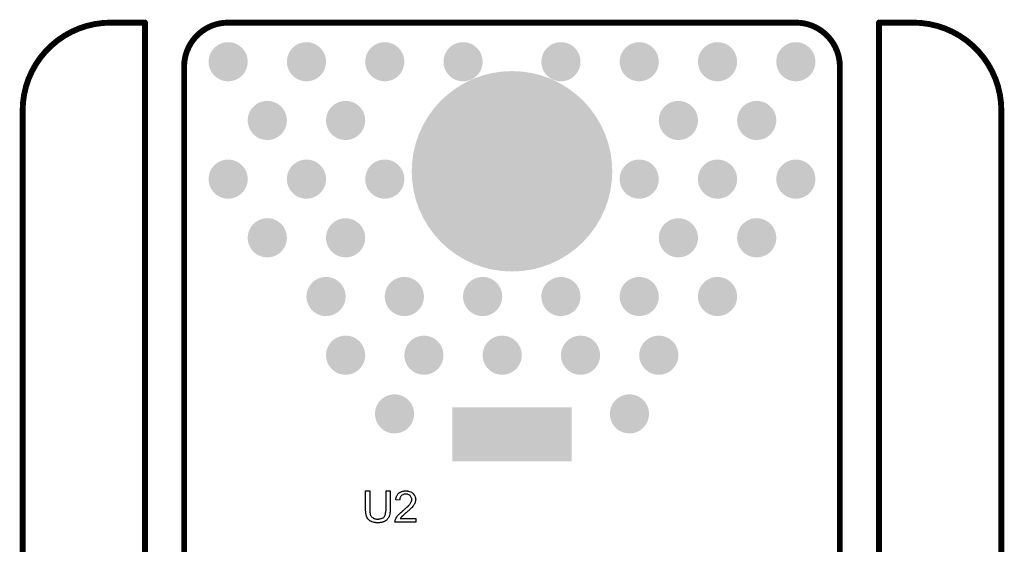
# Model space of a CAD drawing. Extents: x -0.07 to 0.95, y -0.15 to 2.1.
# Tile 15 of 15: x -0.05 to 0.95, y 1.57 to 2.1. Entities that reach past the tile are written whole.
import ezdxf

# ---------------------------------------------------------------- set-up
doc = ezdxf.new("R2010")
doc.units = 0
doc.layers.get('0').update_dxf_attribs({"linetype": 'CONTINUOUS'})
for name, color, linetype in [('gko', 6, 'CONTINUOUS'), ('gto', 2, 'CONTINUOUS'), ('gts', 1, 'CONTINUOUS')]:
    doc.layers.add(name, color=color, linetype=linetype)

# ---------------------------------------------------------------- blocks, each defined once
blk = doc.blocks.new('D27')
at = {"const_width": 0.003}
blk.add_lwpolyline([(-0.0015, 0, 1), (0.0015, 0, 1)], format="xyb", close=True, dxfattribs=at)
blk = doc.blocks.new('D70')
at = {"const_width": 0.0551}
blk.add_lwpolyline([(-0.0118, 0), (0.0118, 0)], dxfattribs=at)
blk = doc.blocks.new('D35')
at = {"const_width": 0.10245}
blk.add_lwpolyline([(-0.051225, 0, 1), (0.051225, 0, 1)], format="xyb", close=True, dxfattribs=at)
blk = doc.blocks.new('D39')
at = {"const_width": 0.02}
blk.add_lwpolyline([(-0.01, 0, 1), (0.01, 0, 1)], format="xyb", close=True, dxfattribs=at)

msp = doc.modelspace()

# ---------------------------------------------------------------- linework, layer by layer
at = {"layer": 'gko', "color": 6, "const_width": 0.006}
for points in [[(0.04, 2.1, 0.414214), (-0.05, 2.01)], [(0.16, 2.1, 0.414214), (0.115, 2.055)], [(0.785, 2.055, 0.414214), (0.74, 2.1)], [(0.95, 2.01, 0.414214), (0.86, 2.1)]]:
    msp.add_lwpolyline(points, format="xyb", dxfattribs=at)
for points in [[(0.04, 2.1), (0.04, 2.1)], [(0.04, 2.1), (0.04, 2.1)], [(0.04, 2.1), (0.075, 2.1)], [(0.075, 0.9764), (0.075, 2.1)], [(0.16, 2.1), (0.16, 2.1)], [(0.16, 2.1), (0.16, 2.1)], [(0.16, 2.1), (0.74, 2.1)], [(0.825, 2.1), (0.86, 2.1)], [(0.825, 0.9764), (0.825, 2.1)], [(0.115, 1), (0.115, 2.055)], [(0.785, 2.055), (0.785, 2.055)], [(0.785, 2.055), (0.785, 2.055)], [(0.785, 1.06), (0.785, 2.055)], [(-0.05, -0.15), (-0.05, 2.01)], [(0.95, 2.01), (0.95, 2.01)], [(0.95, 2.01), (0.95, 2.01)], [(0.95, -0.05), (0.95, 2.01)]]:
    msp.add_lwpolyline(points, dxfattribs=at)
at = {"layer": 'gto', "color": 2}
for points in [[(0.3255, 1.6027), (0.3255, 1.6027), (0.3255, 1.6025), (0.3255, 1.6023), (0.3255, 1.6019), (0.3255, 1.6015), (0.3255, 1.6011), (0.3254, 1.6005), (0.3254, 1.5999), (0.3252, 1.5987), (0.3251, 1.5974), (0.3248, 1.5962), (0.3246, 1.5956), (0.3244, 1.595), (0.3244, 1.595), (0.3244, 1.5949), (0.3243, 1.5947), (0.3242, 1.5945), (0.3239, 1.594), (0.3235, 1.5934), (0.3229, 1.5926), (0.3223, 1.5919), (0.3214, 1.5911), (0.3204, 1.5904), (0.3204, 1.5904), (0.3203, 1.5903), (0.3202, 1.5903), (0.3199, 1.5901), (0.3196, 1.59), (0.3193, 1.5899), (0.3189, 1.5897), (0.3184, 1.5895), (0.3179, 1.5894), (0.3174, 1.5892), (0.3168, 1.5891), (0.3161, 1.5889), (0.3154, 1.5889), (0.3147, 1.5888), (0.313, 1.5887), (0.3126, 1.5887), (0.3123, 1.5887), (0.3119, 1.5887), (0.3114, 1.5888), (0.3109, 1.5888), (0.3104, 1.5889), (0.3093, 1.589), (0.308, 1.5893), (0.3068, 1.5897), (0.3056, 1.5902), (0.3056, 1.5902), (0.3055, 1.5903), (0.3054, 1.5904), (0.3052, 1.5905), (0.3047, 1.5908), (0.3041, 1.5913), (0.3034, 1.592), (0.3027, 1.5927), (0.3021, 1.5937), (0.3016, 1.5947), (0.3016, 1.5947), (0.3015, 1.5948), (0.3015, 1.595), (0.3014, 1.5952), (0.3013, 1.5955), (0.3012, 1.5959), (0.3011, 1.5963), (0.301, 1.5968), (0.3009, 1.5974), (0.3008, 1.598), (0.3007, 1.5986), (0.3006, 1.5993), (0.3005, 1.6001), (0.3004, 1.6009), (0.3004, 1.6018), (0.3004, 1.6027), (0.3004, 1.6212), (0.3046, 1.6212), (0.3046, 1.6027), (0.3046, 1.6027), (0.3046, 1.6025), (0.3046, 1.6023), (0.3046, 1.602), (0.3047, 1.6017), (0.3047, 1.6013), (0.3047, 1.6004), (0.3048, 1.5994), (0.305, 1.5984), (0.3051, 1.5974), (0.3052, 1.597), (0.3054, 1.5966), (0.3054, 1.5965), (0.3055, 1.5962), (0.3057, 1.5959), (0.306, 1.5955), (0.3063, 1.595), (0.3068, 1.5945), (0.3074, 1.594), (0.308, 1.5936), (0.3081, 1.5935), (0.3083, 1.5934), (0.3087, 1.5932), (0.3093, 1.5931), (0.3099, 1.5928), (0.3108, 1.5927), (0.3117, 1.5925), (0.3126, 1.5925), (0.3131, 1.5925), (0.3134, 1.5925), (0.3138, 1.5925), (0.3142, 1.5926), (0.3152, 1.5928), (0.3163, 1.593), (0.3174, 1.5934), (0.3184, 1.5939), (0.3189, 1.5942), (0.3193, 1.5946), (0.3193, 1.5946), (0.3194, 1.5947), (0.3195, 1.5948), (0.3196, 1.595), (0.3197, 1.5953), (0.3199, 1.5956), (0.3201, 1.596), (0.3203, 1.5964), (0.3205, 1.5969), (0.3206, 1.5975), (0.3208, 1.5982), (0.3209, 1.5989), (0.3211, 1.5998), (0.3212, 1.6006), (0.3213, 1.6016), (0.3213, 1.6027), (0.3213, 1.6212), (0.3255, 1.6212), (0.3255, 1.6027)], [(0.3423, 1.6213), (0.3427, 1.6212), (0.3432, 1.6212), (0.3437, 1.6211), (0.3442, 1.621), (0.3454, 1.6207), (0.3466, 1.6202), (0.3472, 1.6199), (0.3478, 1.6196), (0.3483, 1.6192), (0.3488, 1.6187), (0.3489, 1.6187), (0.349, 1.6187), (0.3491, 1.6185), (0.3493, 1.6183), (0.3495, 1.6181), (0.3497, 1.6177), (0.35, 1.6174), (0.3502, 1.617), (0.3507, 1.6161), (0.3512, 1.615), (0.3513, 1.6144), (0.3514, 1.6138), (0.3515, 1.6132), (0.3516, 1.6125), (0.3516, 1.6124), (0.3516, 1.6121), (0.3515, 1.6118), (0.3515, 1.6113), (0.3514, 1.6107), (0.3512, 1.6101), (0.351, 1.6094), (0.3507, 1.6087), (0.3507, 1.6086), (0.3506, 1.6084), (0.3504, 1.608), (0.3501, 1.6075), (0.3498, 1.6069), (0.3493, 1.6062), (0.3488, 1.6055), (0.3481, 1.6047), (0.348, 1.6047), (0.3478, 1.6044), (0.3476, 1.6041), (0.3473, 1.6039), (0.347, 1.6036), (0.3467, 1.6033), (0.3463, 1.6029), (0.3458, 1.6025), (0.3454, 1.602), (0.3448, 1.6015), (0.3442, 1.601), (0.3436, 1.6004), (0.3428, 1.5998), (0.3421, 1.5992), (0.3421, 1.5991), (0.342, 1.599), (0.3418, 1.5989), (0.3415, 1.5987), (0.3413, 1.5984), (0.3409, 1.5981), (0.3402, 1.5975), (0.3394, 1.5968), (0.3387, 1.5962), (0.338, 1.5956), (0.3378, 1.5953), (0.3375, 1.5951), (0.3375, 1.595), (0.3373, 1.5949), (0.3372, 1.5947), (0.3369, 1.5944), (0.3367, 1.5941), (0.3364, 1.5938), (0.3359, 1.593), (0.3516, 1.593), (0.3516, 1.5892), (0.3304, 1.5892), (0.3304, 1.5893), (0.3304, 1.5895), (0.3304, 1.5897), (0.3305, 1.5901), (0.3305, 1.5905), (0.3306, 1.591), (0.3307, 1.5914), (0.3309, 1.5919), (0.3309, 1.592), (0.3309, 1.592), (0.331, 1.5923), (0.3312, 1.5927), (0.3315, 1.5933), (0.3318, 1.5939), (0.3323, 1.5947), (0.3328, 1.5954), (0.3335, 1.5962), (0.3335, 1.5962), (0.3336, 1.5963), (0.3338, 1.5966), (0.3342, 1.597), (0.3348, 1.5976), (0.3355, 1.5983), (0.3364, 1.5991), (0.3374, 1.6), (0.3386, 1.601), (0.3386, 1.6011), (0.3388, 1.6012), (0.3391, 1.6014), (0.3394, 1.6017), (0.3398, 1.6021), (0.3403, 1.6025), (0.3409, 1.6029), (0.3415, 1.6035), (0.3426, 1.6046), (0.3438, 1.6057), (0.3443, 1.6062), (0.3448, 1.6068), (0.3453, 1.6073), (0.3457, 1.6078), (0.3457, 1.6078), (0.3458, 1.6079), (0.3458, 1.608), (0.3459, 1.6082), (0.3463, 1.6087), (0.3466, 1.6093), (0.347, 1.6101), (0.3473, 1.6108), (0.3475, 1.6117), (0.3476, 1.6126), (0.3476, 1.6126), (0.3476, 1.6126), (0.3475, 1.6129), (0.3475, 1.6134), (0.3473, 1.6139), (0.3471, 1.6145), (0.3468, 1.6152), (0.3464, 1.6158), (0.3458, 1.6165), (0.3458, 1.6166), (0.3455, 1.6168), (0.3452, 1.617), (0.3447, 1.6173), (0.344, 1.6176), (0.3433, 1.6179), (0.3424, 1.6181), (0.3415, 1.6181), (0.3412, 1.6181), (0.341, 1.6181), (0.3404, 1.618), (0.3398, 1.6179), (0.3391, 1.6177), (0.3383, 1.6174), (0.3376, 1.6169), (0.3369, 1.6164), (0.3368, 1.6163), (0.3366, 1.6161), (0.3363, 1.6157), (0.336, 1.6151), (0.3357, 1.6145), (0.3354, 1.6137), (0.3353, 1.6127), (0.3352, 1.6117), (0.3312, 1.6121), (0.3312, 1.6121), (0.3312, 1.6123), (0.3312, 1.6125), (0.3312, 1.6128), (0.3313, 1.6132), (0.3314, 1.6136), (0.3316, 1.6141), (0.3317, 1.6146), (0.3321, 1.6157), (0.3326, 1.6169), (0.333, 1.6174), (0.3334, 1.618), (0.3338, 1.6185), (0.3342, 1.6189), (0.3343, 1.619), (0.3344, 1.619), (0.3345, 1.6192), (0.3348, 1.6193), (0.335, 1.6195), (0.3354, 1.6197), (0.3357, 1.6199), (0.3362, 1.6201), (0.3367, 1.6204), (0.3372, 1.6206), (0.3379, 1.6208), (0.3385, 1.621), (0.3392, 1.6211), (0.3399, 1.6212), (0.3407, 1.6213), (0.3415, 1.6213), (0.342, 1.6213), (0.3423, 1.6213)]]:
    msp.add_lwpolyline(points, dxfattribs=at)

# ---------------------------------------------------------------- block references
at = {"layer": 'gko'}
for p in [(0.04, 2.1), (0.04, 2.1), (0.04, 2.1), (0.04, 2.1), (0.075, 2.1), (0.075, 2.1), (0.16, 2.1), (0.16, 2.1), (0.16, 2.1), (0.16, 2.1), (0.74, 2.1), (0.74, 2.1), (0.825, 2.1), (0.825, 2.1), (0.86, 2.1), (0.86, 2.1), (0.115, 2.055), (0.115, 2.055), (0.785, 2.055), (0.785, 2.055), (0.785, 2.055), (0.785, 2.055), (-0.05, 2.01), (-0.05, 2.01), (0.95, 2.01), (0.95, 2.01), (0.95, 2.01), (0.95, 2.01)]:
    msp.add_blockref('D27', p, dxfattribs=at)
at = {"layer": 'gts'}
for name, p in [('D39', (0.16, 2.06)), ('D39', (0.24, 2.06)), ('D39', (0.32, 2.06)), ('D39', (0.4, 2.06)), ('D39', (0.5, 2.06)), ('D39', (0.58, 2.06)), ('D39', (0.66, 2.06)), ('D39', (0.74, 2.06)), ('D35', (0.45, 1.948)), ('D39', (0.45, 2.028)), ('D39', (0.41, 2.0173)), ('D39', (0.49, 2.0173)), ('D39', (0.2, 2)), ('D39', (0.28, 2)), ('D39', (0.62, 2)), ('D39', (0.7, 2)), ('D39', (0.3807, 1.988)), ('D39', (0.5193, 1.988)), ('D39', (0.37, 1.948)), ('D39', (0.53, 1.948)), ('D39', (0.16, 1.94)), ('D39', (0.24, 1.94)), ('D39', (0.32, 1.94)), ('D39', (0.58, 1.94)), ('D39', (0.66, 1.94)), ('D39', (0.74, 1.94)), ('D39', (0.3807, 1.908)), ('D39', (0.5193, 1.908)), ('D39', (0.2, 1.88)), ('D39', (0.28, 1.88)), ('D39', (0.41, 1.8787)), ('D39', (0.49, 1.8787)), ('D39', (0.62, 1.88)), ('D39', (0.7, 1.88)), ('D39', (0.45, 1.868)), ('D39', (0.26, 1.82)), ('D39', (0.34, 1.82)), ('D39', (0.42, 1.82)), ('D39', (0.5, 1.82)), ('D39', (0.58, 1.82)), ('D39', (0.66, 1.82)), ('D39', (0.28, 1.76)), ('D39', (0.36, 1.76)), ('D39', (0.44, 1.76)), ('D39', (0.52, 1.76)), ('D39', (0.6, 1.76)), ('D39', (0.33, 1.7)), ('D39', (0.57, 1.7)), ('D70', (0.4008, 1.679)), ('D70', (0.4205, 1.679)), ('D70', (0.4402, 1.679)), ('D70', (0.4598, 1.679)), ('D70', (0.4795, 1.679)), ('D70', (0.4992, 1.679))]:
    msp.add_blockref(name, p, dxfattribs=at)

doc.saveas('drawing.dxf')
